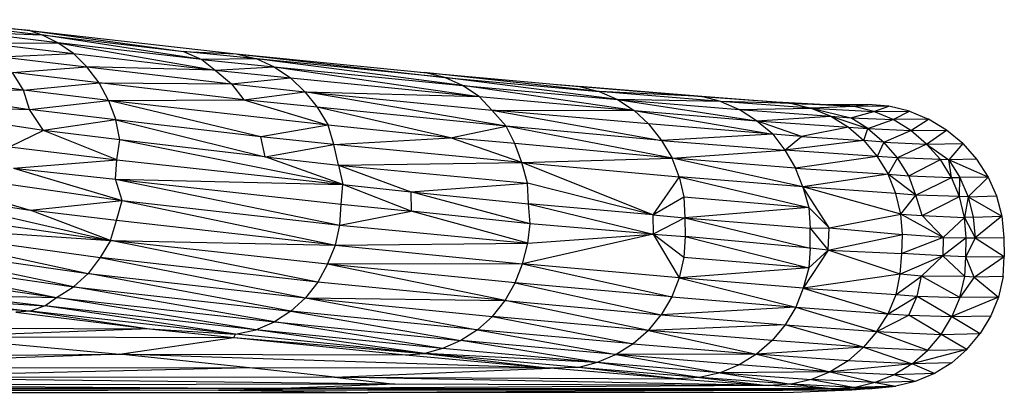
# Paper-space layout '_Izquierda' of a CAD drawing. Header units: millimetres. Extents: x 71 to 677, y -2 to 78.
# Tile 11 of 11: x 635 to 677, y 2 to 18. Entities that reach past the tile are written whole.
import ezdxf

# ---------------------------------------------------------------- set-up
doc = ezdxf.new("R2010")
doc.units = ezdxf.units.MM

psp = doc.layouts.new('_Izquierda')

# ---------------------------------------------------------------- linework, layer by layer
at = {"color": 7, "linetype": 'Continuous', "lineweight": 25}
for p, q in [((631.925, 18.378), (635.839, 17.909)), ((632.672, 18.17), (636.352, 17.73)), ((635.839, 17.909), (632.672, 18.17)), ((637.034, 17.394), (633.381, 17.831)), ((633.381, 17.831), (636.352, 17.73)), ((635.839, 17.909), (636.352, 17.73)), ((635.839, 17.909), (642.387, 17.026)), ((635.839, 17.909), (644.625, 16.926)), ((637.034, 17.394), (636.352, 17.73)), ((643.16, 16.68), (636.352, 17.73)), ((636.352, 17.73), (642.387, 17.026)), ((634.034, 17.368), (637.034, 17.394)), ((634.034, 17.368), (637.69, 16.93)), ((637.69, 16.93), (637.034, 17.394)), ((637.034, 17.394), (643.735, 16.225)), ((643.16, 16.68), (637.034, 17.394)), ((634.622, 16.792), (637.69, 16.93)), ((634.622, 16.792), (638.268, 16.359)), ((638.268, 16.359), (637.69, 16.93)), ((637.69, 16.93), (643.735, 16.225)), ((642.387, 17.026), (643.16, 16.68)), ((642.387, 17.026), (644.625, 16.926)), ((645.507, 16.71), (642.387, 17.026)), ((644.625, 16.926), (645.507, 16.71)), ((644.625, 16.926), (653.51, 15.907)), ((644.625, 16.926), (652.633, 16.127)), ((635.102, 16.13), (638.268, 16.359)), ((638.79, 15.683), (638.268, 16.359)), ((638.268, 16.359), (644.428, 15.639)), ((643.735, 16.225), (638.268, 16.359)), ((645.507, 16.71), (643.16, 16.68)), ((643.16, 16.68), (643.735, 16.225)), ((643.16, 16.68), (646.246, 16.368)), ((643.735, 16.225), (646.246, 16.368)), ((645.507, 16.71), (646.246, 16.368)), ((654.271, 15.563), (645.507, 16.71)), ((653.51, 15.907), (645.507, 16.71)), ((646.246, 16.368), (646.933, 15.901)), ((646.246, 16.368), (654.97, 15.095)), ((646.246, 16.368), (654.271, 15.563)), ((635.568, 15.368), (630.817, 16.056)), ((635.568, 15.368), (635.102, 16.13)), ((638.79, 15.683), (635.102, 16.13)), ((643.735, 16.225), (644.428, 15.639)), ((643.735, 16.225), (646.933, 15.901)), ((652.459, 16.144), (659.243, 15.528)), ((653.51, 15.907), (652.633, 16.127)), ((660.083, 15.314), (652.633, 16.127)), ((652.633, 16.127), (659.243, 15.528)), ((629.034, 15.579), (635.824, 14.546)), ((629.034, 15.579), (635.568, 15.368)), ((635.568, 15.368), (638.79, 15.683)), ((639.187, 14.928), (638.79, 15.683)), ((644.946, 14.963), (638.79, 15.683)), ((638.79, 15.683), (644.428, 15.639)), ((644.428, 15.639), (646.933, 15.901)), ((644.428, 15.639), (644.946, 14.963)), ((644.428, 15.639), (647.544, 15.3)), ((646.933, 15.901), (647.544, 15.3)), ((646.933, 15.901), (654.97, 15.095)), ((654.271, 15.563), (653.51, 15.907)), ((660.861, 14.969), (653.51, 15.907)), ((653.51, 15.907), (660.083, 15.314)), ((654.97, 15.095), (654.271, 15.563)), ((661.577, 14.501), (654.271, 15.563)), ((654.271, 15.563), (660.861, 14.969)), ((658.267, 15.617), (663.423, 15.184)), ((658.319, 15.612), (664.457, 15.094)), ((659.243, 15.528), (660.083, 15.314)), ((664.457, 15.094), (659.243, 15.528)), ((635.824, 14.546), (635.568, 15.368)), ((639.187, 14.928), (635.568, 15.368)), ((644.946, 14.963), (647.544, 15.3)), ((647.544, 15.3), (648.073, 14.648)), ((656.124, 13.836), (647.544, 15.3)), ((647.544, 15.3), (655.513, 14.523)), ((647.544, 15.3), (654.97, 15.095)), ((660.083, 15.314), (660.861, 14.969)), ((665.266, 14.887), (660.083, 15.314)), ((664.457, 15.094), (660.083, 15.314)), ((663.423, 15.184), (664.457, 15.094)), ((663.423, 15.184), (667.627, 14.871)), ((636.423, 13.656), (629.224, 14.733)), ((629.224, 14.733), (635.824, 14.546)), ((635.824, 14.546), (639.187, 14.928)), ((639.187, 14.928), (644.946, 14.963)), ((639.187, 14.928), (639.498, 14.108)), ((645.673, 13.383), (639.187, 14.928)), ((648.548, 13.883), (639.187, 14.928)), ((644.946, 14.963), (648.548, 13.883)), ((648.073, 14.648), (644.946, 14.963)), ((654.97, 15.095), (655.513, 14.523)), ((654.97, 15.095), (661.577, 14.501)), ((660.861, 14.969), (661.577, 14.501)), ((660.861, 14.969), (666.794, 14.067)), ((660.861, 14.969), (666.054, 14.54)), ((665.266, 14.887), (660.861, 14.969)), ((665.266, 14.887), (664.457, 15.094)), ((664.457, 15.094), (667.627, 14.871)), ((668.292, 14.808), (664.457, 15.094)), ((665.266, 14.887), (666.054, 14.54)), ((669.121, 14.597), (665.266, 14.887)), ((668.292, 14.808), (665.266, 14.887)), ((667.627, 14.871), (668.292, 14.808)), ((667.627, 14.871), (670.036, 14.749)), ((668.292, 14.808), (669.121, 14.597)), ((670.944, 14.672), (668.292, 14.808)), ((668.292, 14.808), (670.036, 14.749)), ((669.809, 14.761), (671.528, 14.759)), ((670.036, 14.749), (671.528, 14.759)), ((670.944, 14.672), (670.036, 14.749)), ((671.528, 14.759), (670.944, 14.672)), ((672.429, 14.688), (670.944, 14.672)), ((672.429, 14.688), (671.528, 14.759)), ((671.786, 14.459), (672.429, 14.688)), ((673.298, 14.481), (672.429, 14.688)), ((636.423, 13.656), (635.824, 14.546)), ((639.498, 14.108), (635.824, 14.546)), ((648.073, 14.648), (648.548, 13.883)), ((653.755, 13.341), (648.073, 14.648)), ((656.124, 13.836), (648.073, 14.648)), ((656.124, 13.836), (655.513, 14.523)), ((662.184, 13.934), (655.513, 14.523)), ((655.513, 14.523), (661.577, 14.501)), ((655.513, 14.523), (662.744, 13.227)), ((661.577, 14.501), (662.184, 13.934)), ((661.577, 14.501), (667.477, 13.487)), ((661.577, 14.501), (666.794, 14.067)), ((666.054, 14.54), (669.121, 14.597)), ((666.794, 14.067), (666.054, 14.54)), ((666.054, 14.54), (669.954, 14.261)), ((666.794, 14.067), (669.954, 14.261)), ((670.944, 14.672), (669.121, 14.597)), ((669.121, 14.597), (669.954, 14.261)), ((669.121, 14.597), (671.786, 14.459)), ((669.121, 14.597), (670.812, 14.195)), ((669.954, 14.261), (670.699, 13.795)), ((669.954, 14.261), (671.526, 13.73)), ((669.954, 14.261), (670.812, 14.195)), ((670.812, 14.195), (671.786, 14.459)), ((671.786, 14.459), (670.944, 14.672)), ((671.786, 14.459), (673.298, 14.481)), ((672.603, 14.115), (671.786, 14.459)), ((672.603, 14.115), (673.298, 14.481)), ((673.298, 14.481), (674.112, 14.134)), ((639.498, 14.108), (636.423, 13.656)), ((639.675, 13.246), (639.498, 14.108)), ((639.498, 14.108), (645.861, 12.52)), ((645.673, 13.383), (639.498, 14.108)), ((648.548, 13.883), (645.673, 13.383)), ((648.789, 13.049), (648.548, 13.883)), ((653.755, 13.341), (648.548, 13.883)), ((662.184, 13.934), (662.744, 13.227)), ((667.477, 13.487), (662.184, 13.934)), ((667.477, 13.487), (666.794, 14.067)), ((668.702, 13.393), (666.794, 14.067)), ((666.794, 14.067), (670.699, 13.795)), ((671.526, 13.73), (670.812, 14.195)), ((670.812, 14.195), (672.603, 14.115)), ((671.526, 13.73), (672.603, 14.115)), ((674.112, 14.134), (672.603, 14.115)), ((673.36, 13.645), (672.603, 14.115)), ((673.36, 13.645), (674.112, 14.134)), ((674.884, 13.669), (674.112, 14.134)), ((636.423, 13.656), (634.992, 12.95)), ((639.54, 12.402), (636.423, 13.656)), ((639.675, 13.246), (636.423, 13.656)), ((653.755, 13.341), (656.124, 13.836)), ((656.501, 13.094), (656.124, 13.836)), ((663.19, 12.467), (656.124, 13.836)), ((662.744, 13.227), (656.124, 13.836)), ((667.477, 13.487), (662.744, 13.227)), ((667.477, 13.487), (667.989, 12.813)), ((668.702, 13.393), (667.477, 13.487)), ((670.699, 13.795), (668.702, 13.393)), ((670.699, 13.795), (671.364, 13.216)), ((670.699, 13.795), (671.526, 13.73)), ((671.364, 13.216), (671.526, 13.73)), ((671.526, 13.73), (672.214, 13.153)), ((671.526, 13.73), (673.36, 13.645)), ((672.214, 13.153), (673.36, 13.645)), ((673.36, 13.645), (674.884, 13.669)), ((674.035, 13.063), (673.36, 13.645)), ((674.035, 13.063), (674.884, 13.669)), ((675.576, 13.09), (674.884, 13.669)), ((639.54, 12.402), (639.675, 13.246)), ((649.172, 11.349), (639.675, 13.246)), ((645.861, 12.52), (639.675, 13.246)), ((645.861, 12.52), (645.673, 13.383)), ((648.789, 13.049), (645.673, 13.383)), ((645.861, 12.52), (648.789, 13.049)), ((648.789, 13.049), (653.755, 13.341)), ((648.985, 12.171), (648.789, 13.049)), ((656.788, 12.283), (648.789, 13.049)), ((656.788, 12.283), (653.755, 13.341)), ((656.501, 13.094), (653.755, 13.341)), ((656.788, 12.283), (656.501, 13.094)), ((663.19, 12.467), (656.501, 13.094)), ((662.744, 13.227), (663.19, 12.467)), ((662.744, 13.227), (667.989, 12.813)), ((667.989, 12.813), (668.702, 13.393)), ((671.364, 13.216), (667.989, 12.813)), ((668.702, 13.393), (671.364, 13.216)), ((671.364, 13.216), (671.934, 12.539)), ((672.214, 13.153), (671.364, 13.216)), ((672.214, 13.153), (671.934, 12.539)), ((672.789, 12.477), (672.214, 13.153)), ((672.214, 13.153), (674.035, 13.063)), ((674.035, 13.063), (672.789, 12.477)), ((674.035, 13.063), (675.576, 13.09)), ((674.035, 13.063), (674.623, 12.407)), ((674.035, 13.063), (674.983, 12.398)), ((675.576, 13.09), (674.983, 12.398)), ((675.576, 13.09), (676.159, 12.429)), ((634.992, 12.95), (639.54, 12.402)), ((663.19, 12.467), (667.989, 12.813)), ((667.989, 12.813), (668.448, 12.048)), ((671.934, 12.539), (667.989, 12.813)), ((629.263, 12.171), (635.845, 10.256)), ((629.263, 12.171), (639.764, 10.666)), ((635.135, 12.041), (639.54, 12.402)), ((639.486, 11.575), (639.54, 12.402)), ((639.54, 12.402), (649.172, 11.349)), ((649.172, 11.349), (645.861, 12.52)), ((645.861, 12.52), (648.985, 12.171)), ((648.985, 12.171), (656.788, 12.283)), ((648.985, 12.171), (649.172, 11.349)), ((648.985, 12.171), (652.069, 11.029)), ((648.985, 12.171), (657.039, 11.404)), ((656.788, 12.283), (663.19, 12.467)), ((657.039, 11.404), (656.788, 12.283)), ((662.365, 10.047), (656.788, 12.283)), ((656.788, 12.283), (663.489, 11.668)), ((663.489, 11.668), (663.19, 12.467)), ((668.762, 11.24), (663.19, 12.467)), ((668.448, 12.048), (663.19, 12.467)), ((671.934, 12.539), (668.448, 12.048)), ((671.934, 12.539), (672.392, 11.781)), ((672.789, 12.477), (671.934, 12.539)), ((672.789, 12.477), (672.392, 11.781)), ((673.273, 11.712), (672.789, 12.477)), ((674.623, 12.407), (672.789, 12.477)), ((673.273, 11.712), (674.623, 12.407)), ((675.09, 11.65), (674.623, 12.407)), ((674.983, 12.398), (674.623, 12.407)), ((676.159, 12.429), (674.983, 12.398)), ((675.09, 11.65), (674.983, 12.398)), ((674.983, 12.398), (675.449, 11.641)), ((676.65, 11.663), (674.983, 12.398)), ((676.159, 12.429), (676.65, 11.663)), ((635.135, 12.041), (639.764, 10.666)), ((635.135, 12.041), (639.486, 11.575)), ((668.762, 11.24), (668.448, 12.048)), ((668.448, 12.048), (672.392, 11.781)), ((672.392, 11.781), (668.762, 11.24)), ((672.728, 10.959), (672.392, 11.781)), ((673.577, 10.891), (672.392, 11.781)), ((672.392, 11.781), (673.273, 11.712)), ((639.764, 10.666), (639.486, 11.575)), ((639.486, 11.575), (649.172, 11.349)), ((639.486, 11.575), (649.104, 10.507)), ((639.486, 11.575), (649.046, 9.615)), ((649.104, 10.507), (649.172, 11.349)), ((649.172, 11.349), (652.069, 11.029)), ((652.085, 10.215), (649.172, 11.349)), ((652.069, 11.029), (657.039, 11.404)), ((657.078, 10.527), (657.039, 11.404)), ((662.365, 10.047), (657.039, 11.404)), ((663.489, 11.668), (662.365, 10.047)), ((663.489, 11.668), (663.693, 10.818)), ((663.489, 11.668), (669.021, 10.362)), ((668.762, 11.24), (663.489, 11.668)), ((673.577, 10.891), (673.273, 11.712)), ((673.273, 11.712), (675.09, 11.65)), ((673.577, 10.891), (675.09, 11.65)), ((675.434, 10.83), (675.09, 11.65)), ((675.09, 11.65), (675.449, 11.641)), ((675.434, 10.83), (675.449, 11.641)), ((676.65, 11.663), (675.449, 11.641)), ((675.449, 11.641), (675.797, 10.82)), ((676.65, 11.663), (675.797, 10.82)), ((676.65, 11.663), (677.004, 10.858)), ((629.077, 11.297), (635.845, 10.256)), ((629.077, 11.297), (639.275, 8.956)), ((652.069, 11.029), (652.085, 10.215)), ((652.069, 11.029), (657.078, 10.527)), ((657.142, 9.666), (652.069, 11.029)), ((668.762, 11.24), (669.021, 10.362)), ((672.728, 10.959), (668.762, 11.24)), ((669.88, 9.491), (668.762, 11.24)), ((672.935, 10.086), (668.762, 11.24)), ((672.935, 10.086), (672.728, 10.959)), ((673.577, 10.891), (672.728, 10.959)), ((635.845, 10.256), (639.764, 10.666)), ((639.522, 9.809), (639.764, 10.666)), ((639.764, 10.666), (649.046, 9.615)), ((639.764, 10.666), (648.851, 8.758)), ((649.046, 9.615), (649.104, 10.507)), ((649.104, 10.507), (652.085, 10.215)), ((657.142, 9.666), (657.078, 10.527)), ((662.365, 10.047), (657.078, 10.527)), ((657.078, 10.527), (662.391, 9.231)), ((662.365, 10.047), (663.693, 10.818)), ((663.693, 10.818), (663.741, 9.925)), ((663.693, 10.818), (669.021, 10.362)), ((672.935, 10.086), (673.577, 10.891)), ((673.842, 10.03), (673.577, 10.891)), ((675.434, 10.83), (673.577, 10.891)), ((673.842, 10.03), (675.434, 10.83)), ((675.65, 9.935), (675.434, 10.83)), ((675.797, 10.82), (675.434, 10.83)), ((675.797, 10.82), (675.65, 9.935)), ((675.797, 10.82), (677.004, 10.858)), ((675.797, 10.82), (676.022, 9.955)), ((675.797, 10.82), (677.234, 9.991)), ((677.004, 10.858), (677.234, 9.991)), ((628.795, 10.473), (639.275, 8.956)), ((639.275, 8.956), (635.845, 10.256)), ((639.522, 9.809), (635.845, 10.256)), ((649.046, 9.615), (652.085, 10.215)), ((657.055, 8.84), (652.085, 10.215)), ((657.142, 9.666), (652.085, 10.215)), ((669.021, 10.362), (663.741, 9.925)), ((669.021, 10.362), (669.077, 9.488)), ((669.021, 10.362), (669.88, 9.491)), ((669.88, 9.491), (672.935, 10.086)), ((673.006, 9.217), (672.935, 10.086)), ((674.739, 9.084), (672.935, 10.086)), ((672.935, 10.086), (673.842, 10.03)), ((628.434, 9.679), (639.275, 8.956)), ((628.434, 9.679), (638.839, 8.231)), ((628.434, 9.679), (638.325, 7.548)), ((639.275, 8.956), (639.522, 9.809)), ((648.851, 8.758), (639.522, 9.809)), ((657.055, 8.84), (657.142, 9.666)), ((662.391, 9.231), (657.142, 9.666)), ((662.365, 10.047), (662.391, 9.231)), ((662.365, 10.047), (663.741, 9.925)), ((663.741, 9.925), (662.391, 9.231)), ((663.741, 9.925), (663.756, 9.122)), ((663.741, 9.925), (669.077, 9.488)), ((663.741, 9.925), (669.075, 8.633)), ((673.842, 10.03), (674.739, 9.084)), ((673.842, 10.03), (675.65, 9.935)), ((674.739, 9.084), (675.65, 9.935)), ((676.022, 9.955), (675.65, 9.935)), ((675.723, 9.073), (675.65, 9.935)), ((675.65, 9.935), (676.102, 9.075)), ((676.022, 9.955), (677.234, 9.991)), ((676.022, 9.955), (676.102, 9.075)), ((677.234, 9.991), (676.102, 9.075)), ((677.234, 9.991), (677.327, 9.092)), ((648.851, 8.758), (649.046, 9.615)), ((649.046, 9.615), (657.055, 8.84)), ((662.391, 9.231), (656.824, 7.962)), ((657.055, 8.84), (662.391, 9.231)), ((662.391, 9.231), (663.499, 7.367)), ((662.391, 9.231), (663.756, 9.122)), ((663.696, 8.235), (662.391, 9.231)), ((669.075, 8.633), (669.077, 9.488)), ((669.077, 9.488), (669.88, 9.491)), ((669.077, 9.488), (669.834, 8.543)), ((669.834, 8.543), (669.88, 9.491)), ((669.88, 9.491), (673.006, 9.217)), ((627.935, 9.028), (638.325, 7.548)), ((637.703, 6.982), (627.935, 9.028)), ((639.275, 8.956), (638.839, 8.231)), ((639.275, 8.956), (648.851, 8.758)), ((648.11, 7.182), (639.275, 8.956)), ((648.521, 7.943), (639.275, 8.956)), ((648.851, 8.758), (657.055, 8.84)), ((656.824, 7.962), (657.055, 8.84)), ((663.756, 9.122), (663.696, 8.235)), ((669.075, 8.633), (663.756, 9.122)), ((663.756, 9.122), (669.01, 7.791)), ((669.834, 8.543), (673.006, 9.217)), ((672.983, 8.4), (673.006, 9.217)), ((674.739, 9.084), (672.983, 8.4)), ((674.739, 9.084), (673.006, 9.217)), ((674.739, 9.084), (674.719, 8.301)), ((675.723, 9.073), (674.719, 8.301)), ((674.739, 9.084), (675.723, 9.073)), ((676.102, 9.075), (675.707, 8.267)), ((675.707, 8.267), (675.723, 9.073)), ((675.723, 9.073), (676.102, 9.075)), ((676.102, 9.075), (677.327, 9.092)), ((676.102, 9.075), (677.342, 8.276)), ((677.327, 9.092), (677.342, 8.276)), ((627.339, 8.46), (637.703, 6.982)), ((627.339, 8.46), (636.973, 6.53)), ((648.521, 7.943), (648.851, 8.758)), ((648.851, 8.758), (656.824, 7.962)), ((669.834, 8.543), (668.773, 6.93)), ((669.075, 8.633), (669.01, 7.791)), ((669.834, 8.543), (669.01, 7.791)), ((669.834, 8.543), (669.075, 8.633)), ((672.904, 7.516), (669.834, 8.543)), ((669.834, 8.543), (672.983, 8.4)), ((672.904, 7.516), (672.983, 8.4)), ((674.719, 8.301), (672.983, 8.4)), ((626.898, 7.974), (636.973, 6.53)), ((638.839, 8.231), (638.325, 7.548)), ((648.11, 7.182), (638.839, 8.231)), ((638.839, 8.231), (647.579, 6.513)), ((663.696, 8.235), (663.499, 7.367)), ((669.01, 7.791), (663.696, 8.235)), ((674.719, 8.301), (672.904, 7.516)), ((673.82, 7.436), (674.719, 8.301)), ((674.719, 8.301), (675.667, 7.42)), ((675.707, 8.267), (674.719, 8.301)), ((675.667, 7.42), (675.707, 8.267)), ((675.707, 8.267), (677.342, 8.276)), ((676.054, 7.386), (675.707, 8.267)), ((676.054, 7.386), (677.342, 8.276)), ((677.29, 7.416), (677.342, 8.276)), ((648.521, 7.943), (648.11, 7.182)), ((656.824, 7.962), (648.521, 7.943)), ((656.088, 6.391), (648.521, 7.943)), ((656.512, 7.15), (648.521, 7.943)), ((656.512, 7.15), (656.824, 7.962)), ((656.824, 7.962), (663.18, 6.549)), ((663.499, 7.367), (656.824, 7.962)), ((669.01, 7.791), (663.499, 7.367)), ((669.01, 7.791), (668.773, 6.93)), ((638.325, 7.548), (637.703, 6.982)), ((638.325, 7.548), (647.579, 6.513)), ((646.956, 5.941), (638.325, 7.548)), ((648.11, 7.182), (647.579, 6.513)), ((656.088, 6.391), (648.11, 7.182)), ((656.088, 6.391), (656.512, 7.15)), ((663.18, 6.549), (656.512, 7.15)), ((656.512, 7.15), (662.729, 5.791)), ((663.499, 7.367), (663.18, 6.549)), ((663.499, 7.367), (668.457, 6.113)), ((668.773, 6.93), (663.499, 7.367)), ((672.904, 7.516), (668.773, 6.93)), ((672.732, 6.648), (672.904, 7.516)), ((672.732, 6.648), (673.82, 7.436)), ((673.82, 7.436), (672.904, 7.516)), ((673.624, 6.58), (673.82, 7.436)), ((675.451, 6.527), (673.82, 7.436)), ((675.667, 7.42), (673.82, 7.436)), ((675.451, 6.527), (675.667, 7.42)), ((676.054, 7.386), (675.451, 6.527)), ((676.054, 7.386), (675.667, 7.42)), ((677.29, 7.416), (676.054, 7.386)), ((676.054, 7.386), (677.095, 6.542)), ((677.29, 7.416), (677.095, 6.542)), ((636.973, 6.53), (637.703, 6.982)), ((637.703, 6.982), (646.956, 5.941)), ((646.251, 5.483), (637.703, 6.982)), ((668.773, 6.93), (668.457, 6.113)), ((668.773, 6.93), (672.732, 6.648)), ((668.773, 6.93), (672.398, 5.828)), ((631.048, 6.529), (635.86, 5.944)), ((631.048, 6.529), (636.472, 6.169)), ((632.727, 6.628), (636.973, 6.53)), ((632.727, 6.628), (636.472, 6.169)), ((636.472, 6.169), (636.973, 6.53)), ((636.973, 6.53), (646.251, 5.483)), ((645.461, 5.152), (636.973, 6.53)), ((647.579, 6.513), (646.956, 5.941)), ((647.579, 6.513), (656.088, 6.391)), ((647.579, 6.513), (654.901, 5.143)), ((647.579, 6.513), (655.55, 5.718)), ((655.55, 5.718), (656.088, 6.391)), ((656.088, 6.391), (662.729, 5.791)), ((662.183, 5.118), (656.088, 6.391)), ((663.18, 6.549), (662.729, 5.791)), ((663.18, 6.549), (668.457, 6.113)), ((672.398, 5.828), (672.732, 6.648)), ((672.398, 5.828), (673.624, 6.58)), ((672.732, 6.648), (673.624, 6.58)), ((673.282, 5.77), (673.624, 6.58)), ((673.624, 6.58), (675.451, 6.527)), ((673.624, 6.58), (675.109, 5.714)), ((677.095, 6.542), (675.109, 5.714)), ((675.451, 6.527), (675.109, 5.714)), ((677.095, 6.542), (675.451, 6.527)), ((677.095, 6.542), (676.773, 5.739)), ((635.86, 5.944), (633.708, 6.1)), ((635.86, 5.944), (635.242, 5.906)), ((635.242, 5.906), (640.938, 5.187)), ((636.472, 6.169), (635.86, 5.944)), ((644.604, 4.955), (635.86, 5.944)), ((635.86, 5.944), (640.938, 5.187)), ((645.461, 5.152), (636.472, 6.169)), ((644.604, 4.955), (636.472, 6.169)), ((646.956, 5.941), (646.251, 5.483)), ((654.901, 5.143), (646.956, 5.941)), ((646.956, 5.941), (654.2, 4.685)), ((668.457, 6.113), (662.729, 5.791)), ((668.457, 6.113), (668.004, 5.363)), ((668.457, 6.113), (672.398, 5.828)), ((668.457, 6.113), (671.914, 5.081)), ((645.461, 5.152), (646.251, 5.483)), ((646.251, 5.483), (654.2, 4.685)), ((653.408, 4.353), (646.251, 5.483)), ((655.55, 5.718), (654.901, 5.143)), ((662.183, 5.118), (655.55, 5.718)), ((655.55, 5.718), (661.538, 4.547)), ((662.183, 5.118), (662.729, 5.791)), ((662.729, 5.791), (668.004, 5.363)), ((671.914, 5.081), (672.398, 5.828)), ((671.914, 5.081), (673.282, 5.77)), ((672.398, 5.828), (673.282, 5.77)), ((674.647, 4.948), (673.282, 5.77)), ((673.282, 5.77), (675.109, 5.714)), ((674.647, 4.948), (675.109, 5.714)), ((675.109, 5.714), (676.773, 5.739)), ((675.109, 5.714), (676.321, 4.986)), ((676.773, 5.739), (676.321, 4.986)), ((622.346, 5.277), (640.938, 5.187)), ((640.938, 5.187), (631.659, 4.853)), ((640.938, 5.187), (644.604, 4.955)), ((640.938, 5.187), (644.531, 4.823)), ((644.604, 4.955), (645.461, 5.152)), ((653.408, 4.353), (645.461, 5.152)), ((652.662, 4.143), (645.461, 5.152)), ((654.901, 5.143), (654.2, 4.685)), ((661.538, 4.547), (654.901, 5.143)), ((654.901, 5.143), (660.805, 4.088)), ((662.183, 5.118), (661.538, 4.547)), ((668.004, 5.363), (662.183, 5.118)), ((662.183, 5.118), (666.782, 4.109)), ((667.448, 4.687), (662.183, 5.118)), ((668.004, 5.363), (667.448, 4.687)), ((668.004, 5.363), (671.914, 5.081)), ((671.348, 4.407), (668.004, 5.363)), ((671.914, 5.081), (671.348, 4.407)), ((671.914, 5.081), (674.088, 4.275)), ((671.914, 5.081), (674.647, 4.948)), ((631.659, 4.853), (644.531, 4.823)), ((631.659, 4.853), (639.659, 4.109)), ((639.659, 4.109), (644.531, 4.823)), ((644.531, 4.823), (644.604, 4.955)), ((644.531, 4.823), (652.662, 4.143)), ((644.531, 4.823), (651.833, 4.084)), ((652.662, 4.143), (644.604, 4.955)), ((654.2, 4.685), (653.408, 4.353)), ((660.805, 4.088), (654.2, 4.685)), ((660.007, 3.752), (654.2, 4.685)), ((667.448, 4.687), (666.782, 4.109)), ((671.348, 4.407), (667.448, 4.687)), ((674.088, 4.275), (674.647, 4.948)), ((674.647, 4.948), (676.321, 4.986)), ((675.749, 4.308), (674.647, 4.948)), ((675.749, 4.308), (676.321, 4.986)), ((653.408, 4.353), (652.662, 4.143)), ((660.007, 3.752), (653.408, 4.353)), ((661.538, 4.547), (660.805, 4.088)), ((661.538, 4.547), (666.782, 4.109)), ((671.348, 4.407), (666.782, 4.109)), ((671.348, 4.407), (670.688, 3.827)), ((671.348, 4.407), (674.088, 4.275)), ((671.348, 4.407), (673.416, 3.701)), ((675.749, 4.308), (673.416, 3.701)), ((673.416, 3.701), (674.088, 4.275)), ((674.088, 4.275), (675.749, 4.308)), ((675.749, 4.308), (675.104, 3.736)), ((616.591, 3.934), (639.659, 4.109)), ((639.659, 4.109), (622.889, 3.494)), ((639.659, 4.109), (651.833, 4.084)), ((658.003, 3.51), (639.659, 4.109)), ((645.2, 3.525), (639.659, 4.109)), ((651.833, 4.084), (652.662, 4.143)), ((651.833, 4.084), (658.003, 3.51)), ((660.007, 3.752), (652.662, 4.143)), ((659.214, 3.546), (652.662, 4.143)), ((652.662, 4.143), (658.003, 3.51)), ((660.805, 4.088), (660.007, 3.752)), ((666.782, 4.109), (660.805, 4.088)), ((660.805, 4.088), (665.243, 3.316)), ((666.054, 3.652), (660.805, 4.088)), ((666.782, 4.109), (666.054, 3.652)), ((670.688, 3.827), (666.782, 4.109)), ((666.782, 4.109), (669.929, 3.359)), ((670.688, 3.827), (669.929, 3.359)), ((673.416, 3.701), (670.688, 3.827)), ((645.2, 3.525), (622.889, 3.494)), ((645.2, 3.525), (627.448, 3.103)), ((658.003, 3.51), (645.2, 3.525)), ((648.818, 3.124), (645.2, 3.525)), ((648.818, 3.124), (658.003, 3.51)), ((659.214, 3.546), (658.003, 3.51)), ((663.4, 3.062), (658.003, 3.51)), ((660.007, 3.752), (659.214, 3.546)), ((663.4, 3.062), (659.214, 3.546)), ((664.366, 3.116), (659.214, 3.546)), ((665.243, 3.316), (660.007, 3.752)), ((664.366, 3.116), (660.007, 3.752)), ((666.054, 3.652), (665.243, 3.316)), ((669.929, 3.359), (665.243, 3.316)), ((669.929, 3.359), (666.054, 3.652)), ((669.929, 3.359), (669.134, 3.027)), ((673.416, 3.701), (669.929, 3.359)), ((672.658, 3.233), (669.929, 3.359)), ((669.929, 3.359), (671.841, 2.894)), ((673.416, 3.701), (672.658, 3.233)), ((675.104, 3.736), (673.416, 3.701)), ((674.376, 3.287), (673.416, 3.701)), ((675.104, 3.736), (674.376, 3.287)), ((648.818, 3.124), (627.448, 3.103)), ((651.38, 2.828), (627.448, 3.103)), ((648.818, 3.124), (663.4, 3.062)), ((667.284, 2.766), (648.818, 3.124)), ((648.818, 3.124), (651.38, 2.828)), ((664.366, 3.116), (663.4, 3.062)), ((663.4, 3.062), (667.284, 2.766)), ((665.243, 3.316), (664.366, 3.116)), ((664.366, 3.116), (667.284, 2.766)), ((668.263, 2.825), (664.366, 3.116)), ((665.243, 3.316), (669.134, 3.027)), ((665.243, 3.316), (668.263, 2.825)), ((669.134, 3.027), (668.263, 2.825)), ((671.841, 2.894), (669.134, 3.027)), ((669.134, 3.027), (670.988, 2.691)), ((672.658, 3.233), (671.841, 2.894)), ((673.549, 2.946), (671.841, 2.894)), ((674.376, 3.287), (672.658, 3.233)), ((673.549, 2.946), (672.658, 3.233)), ((673.549, 2.946), (672.729, 2.746)), ((674.376, 3.287), (673.549, 2.946)), ((646.596, 2.642), (588.441, 2.65)), ((646.596, 2.642), (592.48, 2.506)), ((643.867, 2.577), (592.48, 2.506)), ((643.867, 2.577), (594.392, 2.431)), ((651.38, 2.828), (627.249, 2.789)), ((627.249, 2.789), (646.596, 2.642)), ((643.867, 2.577), (646.596, 2.642)), ((669.244, 2.634), (643.867, 2.577)), ((643.867, 2.577), (650.24, 2.479)), ((670.842, 2.574), (643.867, 2.577)), ((651.38, 2.828), (646.596, 2.642)), ((667.284, 2.766), (646.596, 2.642)), ((670.107, 2.634), (646.596, 2.642)), ((670.842, 2.574), (650.24, 2.479)), ((667.284, 2.766), (651.38, 2.828)), ((668.263, 2.825), (667.284, 2.766)), ((670.107, 2.634), (667.284, 2.766)), ((670.842, 2.574), (668.005, 2.459)), ((668.263, 2.825), (670.107, 2.634)), ((670.988, 2.691), (668.263, 2.825)), ((670.988, 2.691), (670.107, 2.634)), ((670.107, 2.634), (670.999, 2.638)), ((672.729, 2.746), (670.842, 2.574)), ((671.629, 2.665), (670.842, 2.574)), ((671.571, 2.629), (670.842, 2.574)), ((671.841, 2.894), (670.988, 2.691)), ((672.729, 2.746), (670.988, 2.691)), ((670.988, 2.691), (670.999, 2.638)), ((672.729, 2.746), (670.999, 2.638)), ((670.999, 2.638), (671.629, 2.665)), ((671.571, 2.629), (672.729, 2.746)), ((672.729, 2.746), (671.629, 2.665)), ((671.841, 2.894), (672.729, 2.746)), ((594.392, 2.431), (650.24, 2.479)), ((650.24, 2.479), (595.642, 2.395)), ((668.005, 2.459), (650.24, 2.479))]:
    psp.add_line(p, q, dxfattribs=at)

doc.saveas('drawing.dxf')
